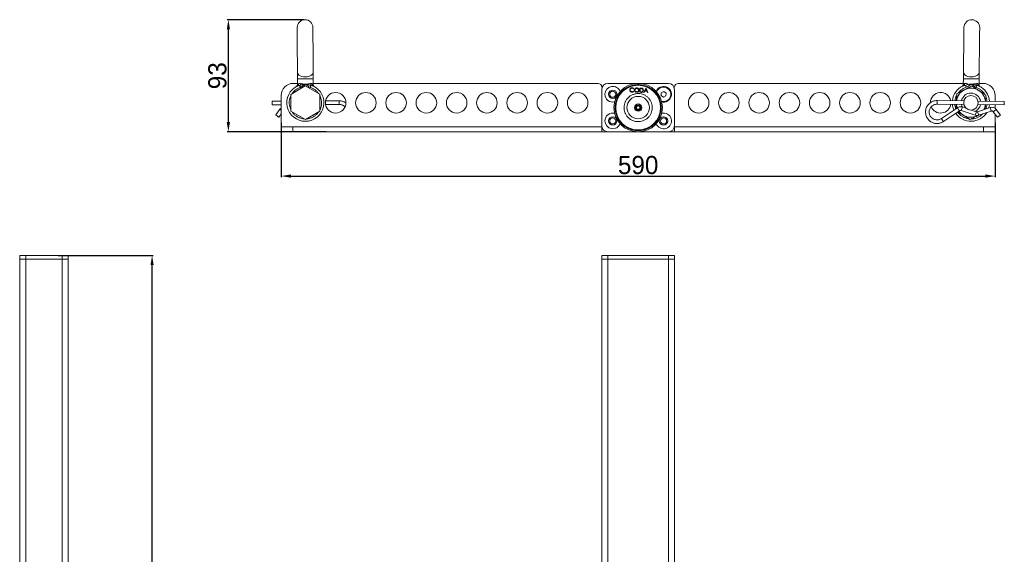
# Model space of a CAD drawing. Header units: millimetres. Extents: x -1479 to 29, y -206 to 677.
# Tile 4 of 7: x -1427 to -613, y 236 to 677. Entities that reach past the tile are written whole.
import ezdxf

# ---------------------------------------------------------------- set-up
doc = ezdxf.new("R2010")
doc.units = ezdxf.units.MM
doc.header["$PDSIZE"] = -1
doc.dimstyles.new('ISO-25', dxfattribs={"dimtxt": 2.5, "dimasz": 2.5, "dimexe": 1.25, "dimexo": 0.625, "dimtad": 1, "dimtxsty": 'Standard', "dimcen": 2.5, "dimadec": 0, "dimazin": 0, "dimtfac": 1, "dimtmove": 0, "dimatfit": 3, "dimfxl": 0, "dimarcsym": 0})

# ---------------------------------------------------------------- blocks, each defined once
blk = doc.blocks.new('*D4')
at = {"color": 0, "lineweight": -2}
for p, q in [((-1210.74, 592.05), (-1210.74, 547.09)), ((-620.74, 592.05), (-620.74, 547.09)), ((-1202.74, 548.09), (-628.74, 548.09))]:
    blk.add_line(p, q, dxfattribs=at)
at = {"color": 0}
for points in [[(-1202.74, 549.42), (-1202.74, 546.76), (-1210.74, 548.09)], [(-628.74, 549.42), (-628.74, 546.76), (-620.74, 548.09)]]:
    blk.add_solid(points, dxfattribs=at)
at = {"layer": 'Defpoints', "color": 0}
for p in [(-1210.74, 593.05), (-620.74, 593.05), (-620.74, 548.09)]:
    blk.add_point(p, dxfattribs=at)
at = {"color": 0, "insert": (-915.74, 557.12), "char_height": 15, "attachment_point": 5}
blk.add_mtext('590', dxfattribs=at)
blk = doc.blocks.new('*D5')
at = {"color": 0, "lineweight": -2}
for p, q in [((-1394.99, 482.48), (-1316.42, 482.48)), ((-1317.42, -165.52), (-1317.42, 474.48)), ((-1400.87, -173.52), (-1316.42, -173.52))]:
    blk.add_line(p, q, dxfattribs=at)
at = {"color": 0}
for points in [[(-1318.75, 474.48), (-1316.08, 474.48), (-1317.42, 482.48)], [(-1318.75, -165.52), (-1316.08, -165.52), (-1317.42, -173.52)]]:
    blk.add_solid(points, dxfattribs=at)
at = {"layer": 'Defpoints', "color": 0}
for p in [(-1395.99, 482.48), (-1317.42, 482.48), (-1401.87, -173.52)]:
    blk.add_point(p, dxfattribs=at)
at = {"color": 0, "insert": (-1326.44, 154.48), "char_height": 15, "attachment_point": 5, "rotation": 90}
blk.add_mtext('656', dxfattribs=at)
blk = doc.blocks.new('*D7')
at = {"color": 0, "lineweight": -2}
for p, q in [((-1192, 677.33), (-1255.36, 677.33)), ((-1254.36, 592.68), (-1254.36, 669.33)), ((-1173.61, 584.68), (-1255.36, 584.68))]:
    blk.add_line(p, q, dxfattribs=at)
at = {"color": 0}
for points in [[(-1255.7, 669.33), (-1253.03, 669.33), (-1254.36, 677.33)], [(-1255.7, 592.68), (-1253.03, 592.68), (-1254.36, 584.68)]]:
    blk.add_solid(points, dxfattribs=at)
at = {"layer": 'Defpoints', "color": 0}
for p in [(-1254.36, 677.33), (-1191, 677.33), (-1172.61, 584.68)]:
    blk.add_point(p, dxfattribs=at)
at = {"color": 0, "insert": (-1263.39, 631), "char_height": 15, "attachment_point": 5, "rotation": 90}
blk.add_mtext('93', dxfattribs=at)

msp = doc.modelspace()

# ---------------------------------------------------------------- linework, layer by layer
at = {"color": 7, "linetype": 'Continuous', "lineweight": 15}
for p, q in [((-1197.32, 628.47), (-1197.3, 623.78)), ((-1184.3, 623.82), (-1184.32, 628.52)), ((-647, 628.57), (-647.06, 623.88)), ((-634.06, 623.72), (-634, 628.42)), ((-1202.77, 615.56), (-1190.8, 622.53)), ((-1200.74, 624.68), (-1197.3, 624.68)), ((-1197.66, 622.38), (-1197.5, 622.46)), ((-1190.8, 622.53), (-1178.77, 615.65)), ((-1184.3, 624.68), (-948.74, 624.68)), ((-1183.65, 622.33), (-1183.7, 622.4)), ((-945.74, 619.68), (-945.74, 589.68)), ((-890.74, 624.68), (-940.74, 624.68)), ((-919.22, 620.32), (-919.5, 620.12)), ((-914.38, 617.31), (-914.27, 620.8)), ((-914.27, 620.8), (-913.56, 620.78)), ((-913.97, 620.44), (-914.06, 617.66)), ((-913.72, 620.43), (-913.97, 620.44)), ((-911.06, 617.2), (-909.29, 620.64)), ((-909.29, 619.96), (-909.97, 618.64)), ((-909.97, 618.64), (-908.72, 618.6)), ((-909.29, 620.64), (-909.24, 620.64)), ((-908.72, 618.6), (-909.29, 619.96)), ((-909.24, 620.64), (-907.74, 617.09)), ((-885.74, 589.68), (-885.74, 619.68)), ((-647.05, 624.68), (-882.74, 624.68)), ((-647.67, 622.46), (-647.72, 622.39)), ((-630.74, 624.68), (-634.05, 624.68)), ((-633.87, 622.4), (-633.71, 622.32)), ((-1210.74, 588.68), (-1210.74, 614.68)), ((-1202.72, 601.7), (-1202.77, 615.56)), ((-1178.77, 615.65), (-1178.72, 601.8)), ((-1162.81, 610.28), (-1174.1, 610.24)), ((-919.56, 618.33), (-919.29, 618.11)), ((-913.3, 617.27), (-914.38, 617.31)), ((-914.06, 617.66), (-913.65, 617.64)), ((-910.72, 617.19), (-911.06, 617.2)), ((-910.15, 618.29), (-910.72, 617.19)), ((-908.57, 618.24), (-910.15, 618.29)), ((-908.08, 617.1), (-908.57, 618.24)), ((-907.74, 617.09), (-908.08, 617.1)), ((-896.65, 616.98), (-896.82, 614.67)), ((-896.82, 614.67), (-894.91, 613.37)), ((-894.57, 617.98), (-896.65, 616.98)), ((-894.91, 613.37), (-892.83, 614.38)), ((-892.66, 616.68), (-894.57, 617.98)), ((-892.83, 614.38), (-892.66, 616.68)), ((-646.53, 610.25), (-668.66, 610.52)), ((-628.37, 614.92), (-628.65, 610.03)), ((-620.74, 609.94), (-620.74, 614.68)), ((-1210.74, 610.1), (-1218.31, 610.07)), ((-1218.3, 607.07), (-1210.74, 607.1)), ((-1211.71, 603.25), (-1215.16, 598.62)), ((-1210.74, 604.2), (-1211.71, 603.25)), ((-1174.12, 607.24), (-1162.8, 607.28)), ((-668.69, 607.52), (-646.57, 607.25)), ((-651.91, 604.53), (-665.14, 595.62)), ((-648.74, 602.34), (-637.23, 598.41)), ((-644.63, 604.11), (-647.77, 605.18)), ((-636.26, 601.25), (-640.47, 602.68)), ((-624.86, 604.69), (-635.3, 601.24)), ((-634.95, 607.11), (-613.2, 606.85)), ((-613.16, 609.85), (-634.92, 610.11)), ((-628.82, 607.03), (-629.02, 603.32)), ((-620.74, 604), (-620.74, 606.94)), ((-616.4, 598.42), (-619.82, 603.08)), ((-1212.76, 596.83), (-1210.74, 599.54)), ((-1190.69, 594.82), (-1202.72, 601.7)), ((-1178.72, 601.8), (-1190.69, 594.82)), ((-663.47, 593.13), (-650.19, 602.07)), ((-650.19, 602.07), (-650.15, 602.1)), ((-634.55, 598.36), (-635.34, 597.97)), ((-635.34, 597.97), (-634.82, 598.24)), ((-634.36, 598.39), (-623.92, 601.85)), ((-622.24, 601.31), (-618.83, 596.65)), ((-620.74, 588.68), (-620.74, 599.27)), ((-1210.74, 584.68), (-1210.74, 588.68)), ((-1201.09, 588.68), (-1210.74, 588.68)), ((-1201.09, 584.68), (-1201.09, 588.68)), ((-945.74, 588.68), (-1201.09, 588.68)), ((-945.74, 584.68), (-945.74, 588.68)), ((-945.64, 588.68), (-945.74, 588.68)), ((-885.74, 588.68), (-885.84, 588.68)), ((-885.74, 584.68), (-885.74, 588.68)), ((-630.39, 588.68), (-885.74, 588.68)), ((-630.39, 584.68), (-630.39, 588.68)), ((-620.74, 588.68), (-630.39, 588.68)), ((-620.74, 584.68), (-620.74, 588.68)), ((-1201.09, 584.68), (-1210.74, 584.68)), ((-945.74, 584.68), (-1201.09, 584.68)), ((-940.74, 584.68), (-945.74, 584.68)), ((-940.74, 584.68), (-890.74, 584.68)), ((-885.74, 584.68), (-890.74, 584.68)), ((-630.39, 584.68), (-885.74, 584.68)), ((-620.74, 584.68), (-630.39, 584.68)), ((-1426.82, 479.48), (-1426.82, 482.48)), ((-1426.82, 482.48), (-1421.82, 482.48)), ((-1421.82, 482.48), (-1421.82, 479.48)), ((-1421.82, 482.48), (-1391.82, 482.48)), ((-1391.82, 479.48), (-1391.82, 482.48)), ((-1391.82, 482.48), (-1386.82, 482.48)), ((-1386.82, 482.48), (-1386.82, 479.48)), ((-945.74, 479.48), (-945.74, 482.48)), ((-945.74, 482.48), (-940.74, 482.48)), ((-940.74, 482.48), (-940.74, 479.48)), ((-940.74, 482.48), (-890.74, 482.48)), ((-890.74, 479.48), (-890.74, 482.48)), ((-890.74, 482.48), (-885.74, 482.48)), ((-885.74, 482.48), (-885.74, 479.48)), ((-1421.82, 479.48), (-1426.82, 479.48)), ((-1426.82, 479.48), (-1426.82, 186.48)), ((-1421.82, 479.48), (-1391.82, 479.48)), ((-1406.82, 479.48), (-1421.82, 479.48)), ((-1391.82, 479.48), (-1406.82, 479.48)), ((-1386.82, 479.48), (-1391.82, 479.48)), ((-1386.82, 479.48), (-1386.82, 198.48)), ((-940.74, 479.48), (-945.74, 479.48)), ((-945.74, 479.48), (-945.74, 171.98)), ((-940.74, 479.48), (-890.74, 479.48)), ((-940.74, 479.48), (-940.74, -152.52)), ((-925.74, 479.48), (-940.74, 479.48)), ((-890.74, 479.48), (-905.74, 479.48)), ((-885.74, 479.48), (-890.74, 479.48)), ((-890.74, 479.48), (-890.74, -152.52)), ((-885.74, 479.48), (-885.74, 171.98))]:
    msp.add_line(p, q, dxfattribs=at)
at = {"color": 8, "linetype": 'Continuous', "lineweight": 15}
for p, q in [((-1421.82, 479.48), (-1421.82, 194.98)), ((-1391.82, 479.48), (-1391.82, 171.98))]:
    msp.add_line(p, q, dxfattribs=at)
at = {"color": 7, "linetype": 'Continuous', "lineweight": 15, "flags": 128}
for points in [[(-1197.48, 670.8), (-1197.48, 670.61), (-1197.48, 670.02), (-1197.47, 669.06), (-1197.47, 667.74), (-1197.46, 666.07), (-1197.45, 664.1), (-1197.44, 661.85), (-1197.44, 659.36), (-1197.43, 656.67), (-1197.41, 653.83), (-1197.4, 650.89), (-1197.39, 647.9), (-1197.38, 644.9), (-1197.37, 641.96), (-1197.36, 639.11), (-1197.35, 636.41), (-1197.34, 633.91)], [(-1184.34, 633.96), (-1184.35, 636.46), (-1184.36, 639.16), (-1184.37, 642.01), (-1184.38, 644.95), (-1184.39, 647.95), (-1184.4, 650.94), (-1184.41, 653.88), (-1184.43, 656.72), (-1184.44, 659.41), (-1184.44, 661.9), (-1184.45, 664.15), (-1184.46, 666.12), (-1184.47, 667.79), (-1184.47, 669.11), (-1184.48, 670.07), (-1184.48, 670.66), (-1184.48, 670.85)], [(-646.49, 670.9), (-646.49, 670.71), (-646.5, 670.12), (-646.51, 669.16), (-646.53, 667.84), (-646.55, 666.17), (-646.57, 664.2), (-646.6, 661.95), (-646.63, 659.46), (-646.66, 656.77), (-646.7, 653.93), (-646.73, 650.99), (-646.77, 648), (-646.8, 645), (-646.84, 642.06), (-646.87, 639.21), (-646.91, 636.51), (-646.94, 634.01)], [(-633.94, 633.85), (-633.91, 636.36), (-633.88, 639.05), (-633.84, 641.9), (-633.81, 644.85), (-633.77, 647.84), (-633.73, 650.83), (-633.7, 653.78), (-633.66, 656.61), (-633.63, 659.3), (-633.6, 661.79), (-633.57, 664.04), (-633.55, 666.02), (-633.53, 667.68), (-633.51, 669), (-633.5, 669.97), (-633.5, 670.55), (-633.49, 670.75)], [(-1197.34, 633.91), (-1197.34, 633.31), (-1197.33, 632.68), (-1197.33, 632.02), (-1197.33, 631.34), (-1197.33, 630.64), (-1197.32, 629.92), (-1197.32, 629.2), (-1197.32, 628.47)], [(-1184.32, 628.52), (-1184.32, 629.25), (-1184.32, 629.97), (-1184.33, 630.69), (-1184.33, 631.39), (-1184.33, 632.07), (-1184.33, 632.73), (-1184.34, 633.36), (-1184.34, 633.96)], [(-646.94, 634.01), (-646.94, 633.41), (-646.95, 632.78), (-646.96, 632.12), (-646.97, 631.44), (-646.98, 630.74), (-646.99, 630.03), (-646.99, 629.3), (-647, 628.57)], [(-634, 628.42), (-633.99, 629.14), (-633.99, 629.87), (-633.98, 630.58), (-633.97, 631.28), (-633.96, 631.97), (-633.95, 632.62), (-633.95, 633.25), (-633.94, 633.85)], [(-1218.31, 610.07), (-1218.31, 609.97), (-1218.31, 609.65), (-1218.31, 609.16), (-1218.31, 608.59), (-1218.3, 608.02), (-1218.3, 607.53), (-1218.3, 607.19), (-1218.3, 607.07), (-1218.3, 607.07)], [(-647.9, 605.11), (-648.35, 606.22), (-648.62, 607.27)], [(-626.03, 604.31), (-625.93, 604.66), (-625.49, 606.99), (-625.48, 606.99)], [(-613.2, 606.85), (-613.2, 606.95), (-613.19, 607.27), (-613.19, 607.75), (-613.18, 608.33), (-613.17, 608.9), (-613.17, 609.39), (-613.16, 609.72), (-613.16, 609.85)], [(-1212.76, 596.83), (-1212.85, 596.89), (-1213.11, 597.08), (-1213.5, 597.37), (-1213.96, 597.71), (-1214.42, 598.05), (-1214.81, 598.35), (-1215.07, 598.55), (-1215.16, 598.62), (-1215.07, 598.56), (-1214.81, 598.37), (-1214.42, 598.09), (-1213.96, 597.74), (-1213.5, 597.4), (-1213.11, 597.11), (-1212.85, 596.91), (-1212.76, 596.83)]]:
    msp.add_lwpolyline(points, dxfattribs=at)
at = {"color": 8, "linetype": 'Continuous', "lineweight": 15, "flags": 128}
for points in [[(-1197.34, 633.91), (-1197.24, 633.23), (-1196.8, 632.35), (-1196.04, 631.57), (-1195.01, 630.91), (-1193.74, 630.41), (-1192.32, 630.11), (-1190.82, 630.01)], [(-1197.32, 628.47), (-1197.31, 628.47), (-1197.04, 628.47), (-1196.45, 628.47), (-1195.55, 628.48), (-1194.39, 628.48), (-1193.04, 628.49), (-1191.57, 628.49), (-1190.06, 628.5), (-1188.59, 628.5), (-1187.25, 628.51), (-1186.09, 628.51), (-1185.19, 628.52), (-1184.59, 628.52), (-1184.33, 628.52), (-1184.32, 628.52)], [(-1190.82, 630.01), (-1189.32, 630.12), (-1187.91, 630.43), (-1186.65, 630.94), (-1185.62, 631.61), (-1184.86, 632.4), (-1184.43, 633.28), (-1184.34, 633.96)], [(-647, 628.57), (-646.99, 628.57), (-646.73, 628.57), (-646.13, 628.56), (-645.23, 628.55), (-644.07, 628.54), (-642.73, 628.52), (-641.26, 628.5), (-639.75, 628.48), (-638.28, 628.47), (-636.93, 628.45), (-635.78, 628.44), (-634.87, 628.43), (-634.28, 628.42), (-634.01, 628.42), (-634, 628.42)], [(-646.94, 634.01), (-646.85, 633.33), (-646.42, 632.45), (-645.68, 631.65), (-644.65, 630.97), (-643.4, 630.46), (-641.98, 630.13), (-640.48, 630)], [(-640.48, 630), (-638.98, 630.09), (-637.56, 630.39), (-636.3, 630.87), (-635.25, 631.52), (-634.49, 632.3), (-634.05, 633.17), (-633.94, 633.85)], [(-647.06, 623.88), (-647.06, 623.88), (-646.8, 624.06), (-646.07, 624.52)], [(-1162.8, 607.28), (-1162.8, 607.28), (-1162.8, 607.41), (-1162.8, 607.74), (-1162.8, 608.23), (-1162.81, 608.8), (-1162.81, 609.38), (-1162.81, 609.86), (-1162.81, 610.18), (-1162.81, 610.28), (-1162.81, 610.28)], [(-668.66, 610.51), (-668.66, 610.39), (-668.66, 610.06), (-668.67, 609.57), (-668.68, 609), (-668.68, 608.42), (-668.69, 607.94), (-668.69, 607.62), (-668.69, 607.52)]]:
    msp.add_lwpolyline(points, dxfattribs=at)
at = {"color": 7, "linetype": 'Continuous', "lineweight": 15}
for centre, radius in [((-936.74, 615.68), 3.5), ((-915.74, 604.68), 20), ((-915.74, 604.68), 18.5), ((-1165.74, 608.68), 8.5), ((-1140.74, 608.68), 8.5), ((-1115.74, 608.68), 8.5), ((-1090.74, 608.68), 8.5), ((-1065.74, 608.68), 8.5), ((-1040.74, 608.68), 8.5), ((-1015.74, 608.68), 8.5), ((-990.74, 608.68), 8.5), ((-965.74, 608.68), 8.5), ((-936.74, 615.68), 2.5), ((-915.74, 604.68), 9.24), ((-865.74, 608.68), 8.5), ((-840.74, 608.68), 8.5), ((-815.74, 608.68), 8.5), ((-790.74, 608.68), 8.5), ((-765.74, 608.68), 8.5), ((-740.74, 608.68), 8.5), ((-715.74, 608.68), 8.5), ((-690.74, 608.68), 8.5), ((-640.74, 608.68), 6), ((-915.74, 604.68), 3), ((-915.74, 604.68), 2.25), ((-915.74, 604.68), 1.9), ((-915.74, 604.68), 1.4), ((-936.74, 593.68), 3.5), ((-936.74, 593.68), 2.5), ((-894.74, 593.68), 3.5), ((-894.74, 593.68), 2.5)]:
    msp.add_circle(centre, radius, dxfattribs=at)
for centre, radius, start, end in [((-1190.98, 670.83), 6.5, 0.21829, 180.21829), ((-639.99, 670.82), 6.5, 359.30876, 179.30876), ((-1200.74, 614.68), 10, 90, 180), ((-1190.74, 608.68), 15.35, 114.777, 65.65958), ((-948.74, 621.68), 3, 0, 90), ((-940.74, 619.68), 5, 90, 180), ((-936.74, 615.68), 6.5, 20.46458, 180), ((-894.74, 615.68), 6.5, 255.29951, 159.74755), ((-894.74, 615.68), 6, 25.77439, 162.12408), ((-890.74, 619.68), 5, 360, 90), ((-882.74, 621.68), 3, 90, 180), ((-640.74, 608.68), 15.35, 113.86747, 173.70087), ((-640.74, 608.68), 12, 116.78066, 172.128), ((-640.74, 608.68), 12, 56.78066, 116.78066), ((-640.74, 608.68), 15.35, 4.91664, 64.75004), ((-640.74, 608.68), 12, 6.48951, 56.78066), ((-630.74, 614.68), 10, 0, 90), ((-936.74, 615.68), 6.5, 180, 283.86406), ((-894.74, 615.68), 6, 252.86617, 25.77439), ((-665.74, 608.68), 8.5, 11.54561, 178.86388), ((-640.74, 608.68), 8, 10.11568, 168.50183), ((-665.74, 608.68), 8.5, 202.59777, 351.20375), ((-640.74, 608.68), 15.35, 184.91664, 203.45924), ((-640.74, 608.68), 12, 186.48951, 200.48724), ((-640.74, 608.68), 8, 296.87931, 348.50183), ((-640.74, 608.68), 12, 331.34996, 352.128), ((-936.74, 593.68), 6.5, 75.3302, 180), ((-894.74, 593.68), 6.5, 200.22259, 104.51941), ((-640.74, 608.68), 15.35, 214.71535, 328.23961), ((-640.74, 608.68), 12, 214.93426, 236.78066), ((-640.74, 608.68), 12, 236.78066, 296.78066), ((-648.43, 639.64), 52.2, 304.55347, 307.84694), ((-940.74, 589.68), 5, 180, 270), ((-936.74, 593.68), 6.5, 180, 340.00567), ((-890.74, 589.68), 5, 270, 360)]:
    msp.add_arc(centre, radius, start, end, dxfattribs=at)
at = {"color": 8, "linetype": 'Continuous', "lineweight": 15}
for centre, radius, start, end in [((-1230.43, 576.46), 32.69, 52.95374, 55.06107), ((-612.73, 632.94), 48.49, 217.74349, 219.49932), ((-801.37, 656.09), 161.82, 340.60065, 341.66285), ((-502.84, 643.47), 128.04, 197.62754, 198.97002), ((-658.23, 653.02), 63.01, 304.83618, 307.56439), ((-603.65, 635.19), 73.12, 212.75731, 215.10821), ((-763.1, 643.01), 133.54, 340.48813, 341.77523), ((-513.31, 640), 128, 197.62762, 198.97043)]:
    msp.add_arc(centre, radius, start, end, dxfattribs=at)
at = {"color": 7, "linetype": 'Continuous', "lineweight": 15}
msp.add_ellipse((-651.08, 603.28), major_axis=(-0.88, 1.21), ratio=0.007199, start_param=1.580437, end_param=3.141325, dxfattribs=at)
at = {"color": 8, "linetype": 'Continuous', "lineweight": 15}
for points, knots in [([(-1201.75, 616.15), (-1201.4, 616.65), (-1200.6, 617.81), (-1198.95, 619.28), (-1196.99, 620.57), (-1195.57, 621.11), (-1194.87, 621.37)], [0, 0, 0, 0, 0.2064554, 0.4809446, 0.7465991, 1, 1, 1, 1]), ([(-1197.3, 623.78), (-1197.3, 623.78), (-1197.3, 623.78), (-1197.14, 623.91), (-1196.59, 624.26), (-1196.32, 624.44)], [0, 0, 0, 0, 0.000008, 0.496918, 1, 1, 1, 1]), ([(-1186.71, 621.41), (-1186.01, 621.15), (-1184.58, 620.62), (-1182.62, 619.34), (-1180.96, 617.89), (-1180.14, 616.73), (-1179.79, 616.24)], [0, 0, 0, 0, 0.253402, 0.519053, 0.793544, 1, 1, 1, 1]), ([(-1185.29, 624.48), (-1185, 624.3), (-1184.44, 623.94), (-1184.35, 623.87), (-1184.3, 623.83)], [0, 0, 0, 0, 0.503139, 1, 1, 1, 1]), ([(-651.26, 616.81), (-651.02, 617.14), (-650.31, 618.11), (-648.78, 619.41), (-646.81, 620.67), (-645.37, 621.19), (-644.67, 621.44)], [0, 0, 0, 0, 0.1469, 0.441991, 0.727578, 1, 1, 1, 1]), ([(-636.51, 621.34), (-635.82, 621.07), (-634.4, 620.52), (-632.43, 619.22), (-630.71, 617.55), (-629.64, 616.27), (-629.28, 615.53), (-629.28, 615.52)], [0, 0, 0, 0, 0.235383, 0.482142, 0.737111, 0.996396, 1, 1, 1, 1]), ([(-635.04, 624.39), (-634.76, 624.21), (-634.2, 623.84), (-634.11, 623.76), (-634.06, 623.72)], [0, 0, 0, 0, 0.503093, 1, 1, 1, 1]), ([(-1202.72, 602.88), (-1202.96, 603.38), (-1203.52, 604.55), (-1203.98, 606.56), (-1204.16, 608.82), (-1203.92, 611.14), (-1203.45, 613.03), (-1202.92, 614.05), (-1202.76, 614.36)], [0, 0, 0, 0, 0.139608, 0.327031, 0.514453, 0.710933, 0.913949, 1, 1, 1, 1]), ([(-1178.76, 614.45), (-1178.6, 614.15), (-1178.07, 613.13), (-1177.59, 611.24), (-1177.32, 608.93), (-1177.49, 606.66), (-1177.93, 604.65), (-1178.49, 603.47), (-1178.72, 602.97)], [0, 0, 0, 0, 0.086051, 0.289069, 0.485547, 0.67297, 0.860391, 1, 1, 1, 1]), ([(-653.94, 610.34), (-653.91, 610.67), (-653.8, 611.8), (-653.3, 613.42), (-652.66, 614.6), (-652.4, 615.08)], [0, 0, 0, 0, 0.196945, 0.677686, 1, 1, 1, 1]), ([(-628.44, 613.76), (-628.37, 613.62), (-627.94, 612.76), (-627.61, 611.48), (-627.53, 610.35), (-627.51, 610.02)], [0, 0, 0, 0, 0.12292, 0.745108, 1, 1, 1, 1]), ([(-653.09, 603.73), (-653.22, 604.02), (-653.64, 604.99), (-653.94, 606.22), (-653.98, 607.15), (-653.99, 607.34)], [0, 0, 0, 0, 0.25179, 0.848508, 1, 1, 1, 1]), ([(-627.53, 607.02), (-627.54, 606.83), (-627.61, 605.9), (-627.93, 604.7), (-628.37, 603.76), (-628.49, 603.49)], [0, 0, 0, 0, 0.154013, 0.760657, 1, 1, 1, 1]), ([(-1191.72, 595.41), (-1192.12, 595.43), (-1193.3, 595.5), (-1195.22, 596.04), (-1197.43, 597.03), (-1199.42, 598.45), (-1200.86, 599.84), (-1201.49, 600.82), (-1201.67, 601.11)], [0, 0, 0, 0, 0.100903, 0.297481, 0.500598, 0.707151, 0.913701, 1, 1, 1, 1]), ([(-1179.75, 601.19), (-1179.94, 600.9), (-1180.55, 599.92), (-1181.99, 598.52), (-1183.97, 597.08), (-1186.17, 596.08), (-1188.09, 595.52), (-1189.27, 595.44), (-1189.67, 595.42)], [0, 0, 0, 0, 0.0862984, 0.2928497, 0.4994041, 0.7025198, 0.8990958, 1, 1, 1, 1]), ([(-642.49, 595.48), (-642.7, 595.5), (-643.69, 595.58), (-645.42, 596.12), (-647.61, 597.13), (-649.58, 598.6), (-650.95, 599.94), (-651.52, 600.86), (-651.66, 601.08)], [0, 0, 0, 0, 0.05689, 0.267853, 0.485837, 0.707509, 0.92918, 1, 1, 1, 1]), ([(-631.18, 599.45), (-631.5, 599.1), (-632.39, 598.15), (-634.17, 596.99), (-636.36, 596), (-638.5, 595.44), (-639.89, 595.38), (-640.5, 595.36)], [0, 0, 0, 0, 0.136899, 0.371515, 0.602228, 0.825509, 1, 1, 1, 1])]:
    msp.add_open_spline(points, degree=3, knots=knots, dxfattribs=at)
at = {"color": 7, "linetype": 'Continuous', "lineweight": 15}
for points, knots in [([(-1197.3, 623.78), (-1197.31, 623.6), (-1197.34, 623.25), (-1197.55, 622.76), (-1197.87, 622.33), (-1198.17, 622.13), (-1198.31, 622.03)], [0, 0, 0, 0, 0.250009, 0.500005, 0.749979, 1, 1, 1, 1]), ([(-1197.5, 622.46), (-1197.44, 622.49), (-1197.28, 622.58), (-1197.08, 622.68), (-1196.96, 622.74)], [0, 0, 0, 0, 0.354274, 1, 1, 1, 1]), ([(-1196.32, 624.44), (-1196.31, 624.22), (-1196.29, 623.78), (-1196.49, 623.24), (-1196.79, 622.84), (-1197.05, 622.69), (-1197.18, 622.62)], [0, 0, 0, 0, 0.279787, 0.559553, 0.779756, 1, 1, 1, 1]), ([(-1197.18, 622.62), (-1196.91, 622.71), (-1196.37, 622.9), (-1195.71, 622.92), (-1195.37, 622.92)], [0, 0, 0, 0, 0.486198, 1, 1, 1, 1]), ([(-1196.32, 624.44), (-1196.09, 624.53), (-1195.63, 624.71), (-1195, 624.56), (-1194.68, 624.48)], [0, 0, 0, 0, 0.500227, 1, 1, 1, 1]), ([(-1194.68, 624.48), (-1194.76, 624.14), (-1194.9, 623.53), (-1195.23, 623.11), (-1195.37, 622.92)], [0, 0, 0, 0, 0.558979, 1, 1, 1, 1]), ([(-1195.37, 622.92), (-1194.57, 623.15), (-1193.08, 623.56), (-1191.52, 623.88), (-1190.8, 624.03)], [0, 0, 0, 0, 0.543854, 1, 1, 1, 1]), ([(-1194.87, 621.37), (-1194.92, 621.52), (-1195.02, 621.83), (-1195.16, 622.25), (-1195.28, 622.64), (-1195.34, 622.83), (-1195.37, 622.92)], [0, 0, 0, 0, 0.250001, 0.50001, 0.749989, 1, 1, 1, 1]), ([(-1194.87, 621.37), (-1194.39, 621.59), (-1193.39, 622.03), (-1192.13, 623.07), (-1191.24, 623.71), (-1190.8, 624.03)], [0, 0, 0, 0, 0.324632, 0.666611, 1, 1, 1, 1]), ([(-1194.68, 624.48), (-1194.4, 624.43), (-1193.83, 624.34), (-1192.53, 624.29), (-1191.49, 624.13), (-1190.8, 624.03)], [0, 0, 0, 0, 0.248836, 0.498933, 1, 1, 1, 1]), ([(-1190.8, 624.03), (-1190.1, 624.13), (-1188.71, 624.33), (-1187.52, 624.45), (-1186.92, 624.51)], [0, 0, 0, 0, 0.501943, 1, 1, 1, 1]), ([(-1190.8, 624.03), (-1190.16, 623.52), (-1188.88, 622.52), (-1187.43, 621.78), (-1186.71, 621.41)], [0, 0, 0, 0, 0.50072, 1, 1, 1, 1]), ([(-1190.8, 624.03), (-1190.08, 623.89), (-1188.52, 623.58), (-1187.03, 623.18), (-1186.22, 622.96)], [0, 0, 0, 0, 0.456141, 1, 1, 1, 1]), ([(-1186.92, 624.51), (-1186.61, 624.59), (-1185.98, 624.75), (-1185.52, 624.57), (-1185.29, 624.48)], [0, 0, 0, 0, 0.499782, 1, 1, 1, 1]), ([(-1186.92, 624.51), (-1186.84, 624.17), (-1186.7, 623.56), (-1186.37, 623.14), (-1186.22, 622.96)], [0, 0, 0, 0, 0.5589797, 1, 1, 1, 1]), ([(-1186.22, 622.96), (-1186.25, 622.86), (-1186.31, 622.67), (-1186.43, 622.29), (-1186.57, 621.86), (-1186.66, 621.56), (-1186.71, 621.41)], [0, 0, 0, 0, 0.250004, 0.500002, 0.749993, 1, 1, 1, 1]), ([(-1186.22, 622.96), (-1185.88, 622.95), (-1185.22, 622.95), (-1184.68, 622.76), (-1184.42, 622.66)], [0, 0, 0, 0, 0.513801, 1, 1, 1, 1]), ([(-1185.29, 624.48), (-1185.3, 624.28), (-1185.32, 623.89), (-1185.14, 623.36), (-1184.85, 622.92), (-1184.56, 622.75), (-1184.42, 622.66)], [0, 0, 0, 0, 0.250016, 0.500001, 0.749984, 1, 1, 1, 1]), ([(-1183.7, 622.4), (-1183.79, 622.5), (-1183.96, 622.7), (-1184.15, 623.05), (-1184.28, 623.43), (-1184.29, 623.7), (-1184.3, 623.83)], [0, 0, 0, 0, 0.249983, 0.499989, 0.749995, 1, 1, 1, 1]), ([(-896.74, 604.68), (-896.8, 603.52), (-896.93, 601.13), (-897.99, 597.59), (-899.74, 594.19), (-902.21, 591.15), (-904.75, 589.08), (-906.99, 587.78), (-909.27, 586.74), (-912.2, 585.9), (-915.74, 585.57), (-919.29, 585.9), (-922.83, 586.92), (-926.23, 588.68), (-929.27, 591.15), (-931.34, 593.69), (-932.64, 595.92), (-933.68, 598.21), (-934.52, 601.13), (-934.85, 604.68), (-934.52, 608.22), (-933.51, 611.77), (-931.74, 615.17), (-929.27, 618.21), (-926.73, 620.27), (-924.5, 621.58), (-922.21, 622.62), (-919.29, 623.46), (-915.74, 623.78), (-912.2, 623.46), (-908.66, 622.44), (-905.25, 620.68), (-902.21, 618.21), (-900.15, 615.67), (-898.84, 613.43), (-897.81, 611.15), (-896.93, 608.22), (-896.8, 605.84), (-896.74, 604.68)], [0, 0, 0, 0, 0.029124, 0.0599929, 0.092145, 0.1249792, 0.1578137, 0.173908, 0.1900071, 0.2208757, 0.25, 0.2791241, 0.3099929, 0.342145, 0.3749794, 0.4078136, 0.4239082, 0.440007, 0.4708759, 0.4999999, 0.5291242, 0.5599928, 0.5921449, 0.6249793, 0.6578137, 0.6739082, 0.690007, 0.7208758, 0.7499999, 0.7791242, 0.8099928, 0.8421448, 0.8749793, 0.9078137, 0.9239082, 0.9400071, 0.9708757, 1, 1, 1, 1]), ([(-922.67, 619.35), (-922.62, 619.62), (-922.54, 620.17), (-922.01, 620.75), (-921.37, 621.08), (-920.94, 621.1), (-920.72, 621.1)], [0, 0, 0, 0, 0.279508, 0.55908, 0.779372, 1, 1, 1, 1]), ([(-922.26, 618.09), (-922.4, 618.3), (-922.65, 618.69), (-922.66, 619.15), (-922.67, 619.35)], [0, 0, 0, 0, 0.5590317, 1, 1, 1, 1]), ([(-920.76, 620.75), (-920.98, 620.73), (-921.43, 620.69), (-921.96, 620.33), (-922.29, 619.84), (-922.33, 619.49), (-922.35, 619.31)], [0, 0, 0, 0, 0.27986, 0.559523, 0.779688, 1, 1, 1, 1]), ([(-922.35, 619.31), (-922.33, 619.09), (-922.29, 618.63), (-921.87, 618.13), (-921.36, 617.84), (-921.01, 617.8), (-920.83, 617.79)], [0, 0, 0, 0, 0.279442, 0.558928, 0.779282, 1, 1, 1, 1]), ([(-919.5, 620.12), (-919.7, 620.32), (-920.05, 620.67), (-920.54, 620.72), (-920.76, 620.75)], [0, 0, 0, 0, 0.5584277, 1, 1, 1, 1]), ([(-920.72, 621.1), (-920.39, 621.06), (-919.79, 620.97), (-919.4, 620.52), (-919.22, 620.32)], [0, 0, 0, 0, 0.5595122, 1, 1, 1, 1]), ([(-918.72, 619.18), (-918.68, 619.45), (-918.6, 619.99), (-918.1, 620.59), (-917.48, 620.94), (-917.06, 620.96), (-916.84, 620.98)], [0, 0, 0, 0, 0.279731, 0.559325, 0.779678, 1, 1, 1, 1]), ([(-916.93, 617.3), (-917.2, 617.34), (-917.74, 617.42), (-918.33, 617.93), (-918.68, 618.54), (-918.71, 618.97), (-918.72, 619.18)], [0, 0, 0, 0, 0.279664, 0.559352, 0.779636, 1, 1, 1, 1]), ([(-916.84, 620.62), (-917.06, 620.6), (-917.5, 620.55), (-918.02, 620.18), (-918.34, 619.7), (-918.38, 619.35), (-918.41, 619.17)], [0, 0, 0, 0, 0.279626, 0.559353, 0.779627, 1, 1, 1, 1]), ([(-918.41, 619.17), (-918.39, 618.95), (-918.35, 618.51), (-917.94, 618.02), (-917.45, 617.72), (-917.11, 617.68), (-916.94, 617.66)], [0, 0, 0, 0, 0.279414, 0.559077, 0.779479, 1, 1, 1, 1]), ([(-916.94, 617.66), (-916.71, 617.68), (-916.27, 617.71), (-915.74, 618.08), (-915.42, 618.57), (-915.38, 618.92), (-915.36, 619.09)], [0, 0, 0, 0, 0.279831, 0.559393, 0.779656, 1, 1, 1, 1]), ([(-915.04, 619.08), (-915.08, 618.81), (-915.16, 618.27), (-915.68, 617.68), (-916.29, 617.33), (-916.72, 617.31), (-916.93, 617.3)], [0, 0, 0, 0, 0.2796308, 0.5593392, 0.7795937, 1, 1, 1, 1]), ([(-916.84, 620.98), (-916.57, 620.94), (-916.02, 620.87), (-915.43, 620.35), (-915.07, 619.73), (-915.05, 619.3), (-915.04, 619.08)], [0, 0, 0, 0, 0.279766, 0.559354, 0.779564, 1, 1, 1, 1]), ([(-915.36, 619.09), (-915.38, 619.31), (-915.41, 619.76), (-915.82, 620.26), (-916.32, 620.55), (-916.67, 620.6), (-916.84, 620.62)], [0, 0, 0, 0, 0.279468, 0.558862, 0.779514, 1, 1, 1, 1]), ([(-912.65, 620.29), (-912.85, 620.34), (-913.2, 620.41), (-913.56, 620.42), (-913.72, 620.43)], [0, 0, 0, 0, 0.55954, 1, 1, 1, 1]), ([(-913.56, 620.78), (-913.35, 620.77), (-912.98, 620.76), (-912.61, 620.66), (-912.46, 620.62)], [0, 0, 0, 0, 0.560452, 1, 1, 1, 1]), ([(-911.46, 618.92), (-911.49, 618.66), (-911.56, 618.13), (-912.03, 617.52), (-912.68, 617.27), (-913.09, 617.27), (-913.3, 617.27)], [0, 0, 0, 0, 0.28012, 0.559245, 0.778833, 1, 1, 1, 1]), ([(-911.77, 618.93), (-911.78, 619.09), (-911.79, 619.42), (-911.99, 619.84), (-912.29, 620.14), (-912.53, 620.24), (-912.65, 620.29)], [0, 0, 0, 0, 0.280181, 0.559762, 0.779797, 1, 1, 1, 1]), ([(-912.65, 617.7), (-912.51, 617.76), (-912.23, 617.87), (-911.86, 618.3), (-911.8, 618.69), (-911.77, 618.93)], [0, 0, 0, 0, 0.280535, 0.561016, 1, 1, 1, 1]), ([(-912.46, 620.62), (-912.28, 620.53), (-911.93, 620.34), (-911.52, 619.74), (-911.48, 619.23), (-911.46, 618.92)], [0, 0, 0, 0, 0.280272, 0.560718, 1, 1, 1, 1]), ([(-646.15, 619.39), (-646.3, 619.32), (-647.41, 618.76), (-649.5, 617.7), (-651.38, 616.75), (-652.33, 616.27)], [0, 0, 0, 0, 0.0700991, 0.5307887, 1, 1, 1, 1]), ([(-647.06, 623.88), (-647.07, 623.75), (-647.09, 623.48), (-647.21, 623.1), (-647.4, 622.75), (-647.58, 622.56), (-647.67, 622.46)], [0, 0, 0, 0, 0.25, 0.500003, 0.750013, 1, 1, 1, 1]), ([(-646.07, 624.52), (-646.06, 624.33), (-646.04, 623.93), (-646.22, 623.4), (-646.52, 622.97), (-646.81, 622.8), (-646.95, 622.72)], [0, 0, 0, 0, 0.2500114, 0.5000023, 0.7499817, 1, 1, 1, 1]), ([(-646.95, 622.72), (-646.69, 622.81), (-646.14, 622.99), (-645.48, 622.99), (-645.15, 623)], [0, 0, 0, 0, 0.486721, 1, 1, 1, 1]), ([(-639.96, 622.51), (-640.97, 622.01), (-643, 620.98), (-645.09, 619.92), (-646.15, 619.39)], [0, 0, 0, 0, 0.4954581, 1, 1, 1, 1]), ([(-646.07, 624.52), (-645.88, 624.6), (-645.49, 624.76), (-644.73, 624.65), (-643.88, 624.36), (-643.3, 624.03), (-642.99, 623.86)], [0, 0, 0, 0, 0.240659, 0.494211, 0.73545, 1, 1, 1, 1]), ([(-642.99, 623.86), (-643.35, 623.76), (-644.07, 623.54), (-644.79, 623.18), (-645.15, 623)], [0, 0, 0, 0, 0.499531, 1, 1, 1, 1]), ([(-645.15, 623), (-645.12, 622.9), (-645.06, 622.71), (-644.94, 622.32), (-644.81, 621.89), (-644.71, 621.59), (-644.67, 621.44)], [0, 0, 0, 0, 0.250007, 0.500001, 0.750009, 1, 1, 1, 1]), ([(-644.67, 621.44), (-644.18, 621.65), (-643.18, 622.07), (-641.9, 623.09), (-641, 623.72), (-640.56, 624.03)], [0, 0, 0, 0, 0.324553, 0.666642, 1, 1, 1, 1]), ([(-642.99, 623.86), (-642.59, 623.91), (-641.8, 624.01), (-640.97, 624.02), (-640.56, 624.03)], [0, 0, 0, 0, 0.512756, 1, 1, 1, 1]), ([(-640.56, 624.03), (-639.86, 624.12), (-638.46, 624.29), (-637.27, 624.39), (-636.67, 624.45)], [0, 0, 0, 0, 0.501945, 1, 1, 1, 1]), ([(-640.56, 624.03), (-640.12, 623.71), (-639.24, 623.06), (-637.98, 622.01), (-636.99, 621.56), (-636.51, 621.34)], [0, 0, 0, 0, 0.333338, 0.675354, 1, 1, 1, 1]), ([(-640.56, 624.03), (-639.84, 623.88), (-638.28, 623.54), (-636.8, 623.12), (-635.99, 622.89)], [0, 0, 0, 0, 0.456145, 1, 1, 1, 1]), ([(-639.96, 622.51), (-639.02, 621.9), (-637.12, 620.65), (-635.16, 619.37), (-634.17, 618.72)], [0, 0, 0, 0, 0.495459, 1, 1, 1, 1]), ([(-636.67, 624.45), (-636.36, 624.52), (-635.72, 624.67), (-635.27, 624.48), (-635.04, 624.39)], [0, 0, 0, 0, 0.499782, 1, 1, 1, 1]), ([(-636.67, 624.45), (-636.6, 624.11), (-636.46, 623.5), (-636.14, 623.07), (-635.99, 622.89)], [0, 0, 0, 0, 0.558981, 1, 1, 1, 1]), ([(-635.99, 622.89), (-636.03, 622.79), (-636.09, 622.6), (-636.22, 622.22), (-636.36, 621.79), (-636.46, 621.49), (-636.51, 621.34)], [0, 0, 0, 0, 0.250007, 0.500004, 0.749999, 1, 1, 1, 1]), ([(-635.99, 622.89), (-635.66, 622.88), (-635, 622.86), (-634.46, 622.66), (-634.19, 622.56)], [0, 0, 0, 0, 0.513801, 1, 1, 1, 1]), ([(-635.04, 624.39), (-635.05, 624.17), (-635.07, 623.73), (-634.87, 623.19), (-634.57, 622.79), (-634.32, 622.64), (-634.19, 622.56)], [0, 0, 0, 0, 0.279783, 0.559557, 0.779762, 1, 1, 1, 1]), ([(-634.41, 622.69), (-634.29, 622.62), (-634.09, 622.52), (-633.93, 622.44), (-633.87, 622.4)], [0, 0, 0, 0, 0.6458452, 1, 1, 1, 1]), ([(-634.17, 618.72), (-634.03, 618.63), (-632.99, 617.95), (-631.03, 616.66), (-629.26, 615.5), (-628.37, 614.92)], [0, 0, 0, 0, 0.070097, 0.530788, 1, 1, 1, 1]), ([(-633.06, 621.97), (-633.21, 622.07), (-633.5, 622.27), (-633.82, 622.7), (-634.03, 623.19), (-634.05, 623.55), (-634.06, 623.72)], [0, 0, 0, 0, 0.250006, 0.500001, 0.749992, 1, 1, 1, 1]), ([(-1157.32, 608.56), (-1157.73, 608.82), (-1158.52, 609.32), (-1159.69, 609.79), (-1160.78, 610.09), (-1161.8, 610.26), (-1162.49, 610.28), (-1162.81, 610.28)], [0, 0, 0, 0, 0.253759, 0.474625, 0.643037, 0.835592, 1, 1, 1, 1]), ([(-915.36, 616.3), (-914.66, 616.24), (-913.2, 616.12), (-911.05, 615.4), (-909.01, 614.26), (-907.2, 612.69), (-905.75, 610.78), (-904.74, 608.66), (-904.18, 606.47), (-904.05, 604.3), (-904.32, 602.14), (-905.02, 599.99), (-906.16, 597.94), (-907.73, 596.13), (-909.64, 594.68), (-911.76, 593.67), (-913.95, 593.12), (-916.12, 592.99), (-918.28, 593.26), (-920.43, 593.95), (-922.48, 595.1), (-924.29, 596.67), (-925.74, 598.58), (-926.75, 600.7), (-927.3, 602.88), (-927.43, 605.06), (-927.16, 607.22), (-926.47, 609.37), (-925.32, 611.41), (-923.75, 613.22), (-921.84, 614.68), (-919.72, 615.68), (-917.54, 616.26), (-916.07, 616.29), (-915.36, 616.3)], [0, 0, 0, 0, 0.029129, 0.060003, 0.09216, 0.125, 0.15784, 0.189997, 0.220871, 0.25, 0.279129, 0.310003, 0.34216, 0.375, 0.40784, 0.439997, 0.470871, 0.5, 0.529129, 0.560003, 0.59216, 0.625, 0.65784, 0.689997, 0.720871, 0.75, 0.779129, 0.810003, 0.84216, 0.875, 0.90784, 0.939997, 0.970871, 1, 1, 1, 1]), ([(-920.84, 617.43), (-921.15, 617.46), (-921.7, 617.53), (-922.09, 617.91), (-922.26, 618.09)], [0, 0, 0, 0, 0.5598, 1, 1, 1, 1]), ([(-919.29, 618.11), (-919.41, 617.99), (-919.63, 617.75), (-920.16, 617.47), (-920.58, 617.44), (-920.84, 617.43)], [0, 0, 0, 0, 0.280409, 0.560791, 1, 1, 1, 1]), ([(-920.83, 617.79), (-920.56, 617.81), (-920.07, 617.85), (-919.72, 618.18), (-919.56, 618.33)], [0, 0, 0, 0, 0.558769, 1, 1, 1, 1]), ([(-913.65, 617.64), (-913.47, 617.64), (-913.13, 617.62), (-912.8, 617.68), (-912.65, 617.7)], [0, 0, 0, 0, 0.560429, 1, 1, 1, 1]), ([(-668.66, 610.52), (-669.24, 610.49), (-670.06, 610.46), (-671.25, 610.2), (-672.26, 609.88), (-673.42, 609.34), (-674.55, 608.6), (-675.63, 607.65), (-676.58, 606.49), (-677.37, 605.15), (-677.95, 603.65), (-678.27, 602.02), (-678.3, 600.3), (-678.02, 598.62), (-677.45, 597.04), (-676.64, 595.61), (-675.62, 594.36), (-674.43, 593.33), (-673.17, 592.56), (-672.01, 592.06), (-670.92, 591.74), (-669.9, 591.56), (-669.21, 591.53), (-668.89, 591.52)], [0, 0, 0, 0, 0.05815, 0.082363, 0.122577, 0.164729, 0.210334, 0.258408, 0.308592, 0.360631, 0.414386, 0.46981, 0.526953, 0.585982, 0.640815, 0.695399, 0.749517, 0.802695, 0.853606, 0.896935, 0.929973, 0.967747, 1, 1, 1, 1]), ([(-652.33, 616.27), (-652.43, 614.6), (-652.54, 612.64), (-652.65, 610.63), (-652.67, 610.32)], [0, 0, 0, 0, 0.848886, 1, 1, 1, 1]), ([(-1162.8, 607.28), (-1162.3, 607.25), (-1161.6, 607.21), (-1160.6, 606.93), (-1159.78, 606.59), (-1158.88, 606.01), (-1158.29, 605.55), (-1158.05, 605.24), (-1158.04, 605.24)], [0, 0, 0, 0, 0.281382, 0.394697, 0.583535, 0.781591, 0.996269, 1, 1, 1, 1]), ([(-668.85, 594.52), (-669.35, 594.56), (-670.05, 594.61), (-671.05, 594.91), (-671.86, 595.27), (-672.76, 595.85), (-673.6, 596.62), (-674.34, 597.58), (-674.9, 598.73), (-675.24, 600.02), (-675.31, 601.41), (-675.08, 602.8), (-674.56, 604.08), (-673.81, 605.2), (-672.88, 606.11), (-671.89, 606.75), (-670.96, 607.16), (-669.93, 607.45), (-669.17, 607.49), (-668.69, 607.52)], [0, 0, 0, 0, 0.073428, 0.102998, 0.152277, 0.20396, 0.25998, 0.319263, 0.381489, 0.446501, 0.514357, 0.585375, 0.651593, 0.717211, 0.781476, 0.842041, 0.888905, 0.930113, 1, 1, 1, 1]), ([(-652.84, 607.32), (-652.9, 606.27), (-652.97, 605.02), (-653.03, 603.81), (-653.05, 603.63)], [0, 0, 0, 0, 0.846582, 1, 1, 1, 1]), ([(-647.77, 605.18), (-648.13, 605.27), (-648.85, 605.47), (-649.99, 605.4), (-651.07, 605.09), (-651.69, 604.67), (-652.01, 604.46)], [0, 0, 0, 0, 0.249999, 0.5, 0.749998, 1, 1, 1, 1]), ([(-651.08, 603.26), (-651.14, 603.35), (-651.27, 603.53), (-651.45, 603.78), (-651.61, 604), (-651.78, 604.23), (-651.92, 604.44), (-651.95, 604.48), (-651.96, 604.5)], [0, 0, 0, 0, 0.141064, 0.277606, 0.409618, 0.537126, 0.777487, 1, 1, 1, 1]), ([(-650.15, 602.1), (-650.05, 602.17), (-649.84, 602.31), (-649.48, 602.41), (-649.1, 602.44), (-648.86, 602.37), (-648.74, 602.34)], [0, 0, 0, 0, 0.250001, 0.499999, 0.749999, 1, 1, 1, 1]), ([(-619.82, 603.08), (-620.13, 603.44), (-620.76, 604.15), (-622.05, 604.77), (-623.47, 605.02), (-624.4, 604.8), (-624.86, 604.69)], [0, 0, 0, 0, 0.250002, 0.500003, 0.750002, 1, 1, 1, 1]), ([(-665.16, 595.65), (-665.35, 595.51), (-665.81, 595.2), (-666.58, 594.88), (-667.62, 594.58), (-668.37, 594.54), (-668.85, 594.52)], [0, 0, 0, 0, 0.179059, 0.422622, 0.636785, 1, 1, 1, 1]), ([(-651.36, 601.28), (-651, 601.05), (-649.68, 600.18), (-648.31, 599.29), (-647.32, 598.64)], [0, 0, 0, 0, 0.272495, 1, 1, 1, 1]), ([(-647.32, 598.64), (-647.18, 598.55), (-646.14, 597.87), (-644.18, 596.58), (-642.41, 595.43), (-641.52, 594.84)], [0, 0, 0, 0, 0.070099, 0.53079, 1, 1, 1, 1]), ([(-635.34, 597.97), (-635.48, 597.89), (-636.59, 597.33), (-638.69, 596.27), (-640.57, 595.32), (-641.52, 594.84)], [0, 0, 0, 0, 0.070097, 0.53079, 1, 1, 1, 1]), ([(-637.23, 598.41), (-636.75, 598.29), (-635.8, 598.05), (-634.84, 598.28), (-634.36, 598.39)], [0, 0, 0, 0, 0.5000003, 1, 1, 1, 1]), ([(-635.3, 601.24), (-635.46, 601.2), (-635.78, 601.13), (-636.1, 601.21), (-636.26, 601.25)], [0, 0, 0, 0, 0.4999994, 1, 1, 1, 1]), ([(-623.92, 601.85), (-623.76, 601.88), (-623.46, 601.95), (-622.98, 601.87), (-622.55, 601.66), (-622.34, 601.43), (-622.24, 601.31)], [0, 0, 0, 0, 0.250003, 0.500001, 0.750006, 1, 1, 1, 1]), ([(-668.89, 591.52), (-668.31, 591.54), (-667.49, 591.57), (-666.29, 591.83), (-665.29, 592.16), (-664.28, 592.61), (-663.71, 593), (-663.48, 593.15)], [0, 0, 0, 0, 0.302246, 0.428097, 0.637117, 0.856211, 1, 1, 1, 1])]:
    msp.add_open_spline(points, degree=3, knots=knots, dxfattribs=at)

# ---------------------------------------------------------------- dimensions: what is measured, and where the dimension line sits
for base, p1, p2, picture, middle in [((-1254.36, 677.33), (-1172.61, 584.68), (-1191, 677.33), '*D7', (-1263.39, 631)), ((-1317.42, 482.48), (-1401.87, -173.52), (-1395.99, 482.48), '*D5', (-1326.44, 154.48))]:
    dim = msp.add_linear_dim(base=base, p1=p1, p2=p2, angle=90, dimstyle='ISO-25', override={"dimtxt": 15, "dimasz": 8, "dimexe": 1, "dimexo": 1, "dimgap": 1.524, "dimtoh": 1, "dimdec": 0, "dimzin": 0, "dimadec": 2, "dimtdec": 0, "dimtzin": 0})
    dim.commit()
    dim.dimension.update_dxf_attribs({"geometry": picture, "text_midpoint": middle})
dim = msp.add_linear_dim(base=(-620.74, 548.09), p1=(-1210.74, 593.05), p2=(-620.74, 593.05), dimstyle='ISO-25', override={"dimtxt": 15, "dimasz": 8, "dimexe": 1, "dimexo": 1, "dimgap": 1.524, "dimtoh": 1, "dimdec": 0, "dimzin": 0, "dimadec": 2, "dimtdec": 0, "dimtzin": 0})
dim.commit()
dim.dimension.update_dxf_attribs({"geometry": '*D4', "text_midpoint": (-915.74, 557.12)})

doc.saveas('drawing.dxf')
